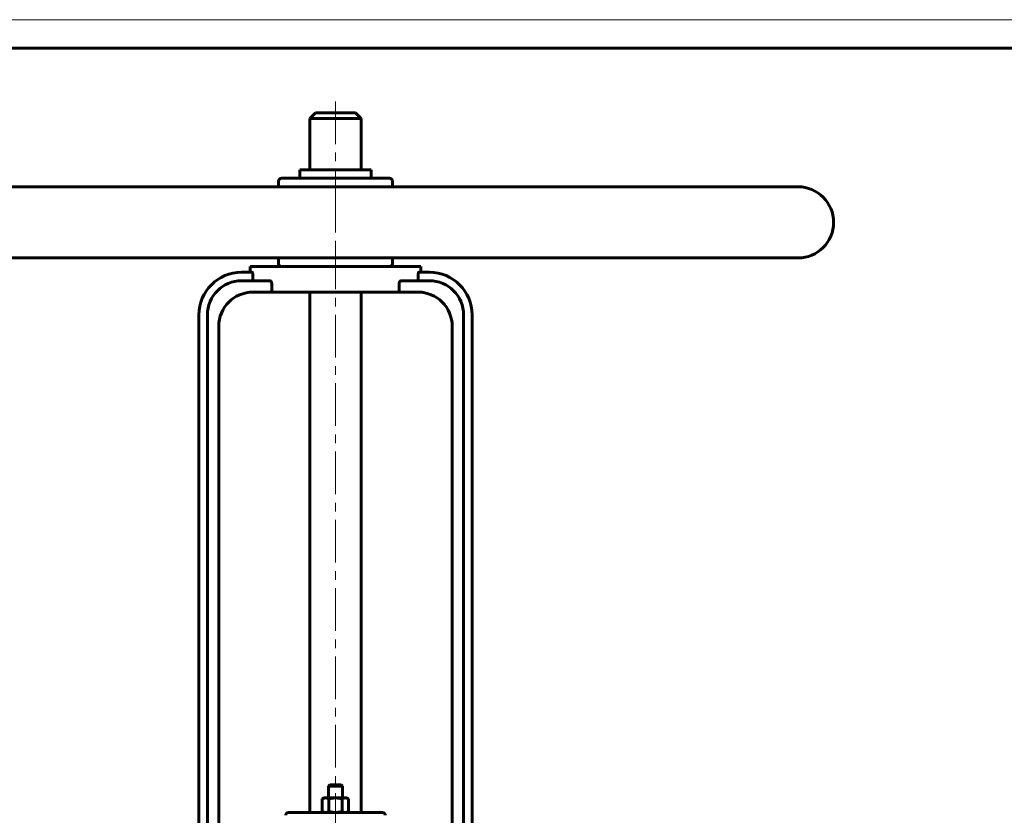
# Model space of a CAD drawing. Header units: millimetres. Extents: x 0 to 594, y 0 to 420.
# Tile 4 of 9: x 124 to 297, y 280 to 420. Entities that reach past the tile are written whole.
import ezdxf

# ---------------------------------------------------------------- set-up
doc = ezdxf.new("R2010")
doc.units = ezdxf.units.MM
for name, pattern in [('K5LT_AXLED', [12, 7.5, -1.5, 1.5, -1.5]), ('K5LT_BASIC', [0]), ('K5LT_THIN', [0])]:
    doc.linetypes.add(name, pattern=pattern)
doc.layers.add('Системный слой (1)', color=7, linetype='Continuous', true_color=0x6c6c6c)

# ---------------------------------------------------------------- blocks, each defined once
blk = doc.blocks.new('U2')
at = {"layer": 'Системный слой (1)', "color": 143, "linetype": 'K5LT_BASIC', "lineweight": 60, "true_color": 0x33acca}
for p, q in [((179.52, 285.65), (178.52, 285.65)), ((180.52, 285.65), (179.52, 285.65))]:
    blk.add_line(p, q, dxfattribs=at)
blk = doc.blocks.new('U10')
at = {"layer": 'Системный слой (1)', "color": 143, "linetype": 'K5LT_BASIC', "lineweight": 60, "true_color": 0x33acca}
for p, q in [((179.52, 403.65), (176.02, 403.65)), ((183.02, 403.65), (179.52, 403.65))]:
    blk.add_line(p, q, dxfattribs=at)
blk = doc.blocks.new('U62')
at = {"color": 7, "linetype": 'K5LT_THIN', "lineweight": 18, "true_color": 0xffffff}
blk.add_line((0, 420), (594, 420), dxfattribs=at)
at = {"color": 143, "linetype": 'K5LT_BASIC', "lineweight": 60, "true_color": 0x33acca}
blk.add_line((20, 415), (589, 415), dxfattribs=at)

msp = doc.modelspace()

# ---------------------------------------------------------------- linework, layer by layer
at = {"layer": 'Системный слой (1)', "color": 30, "linetype": 'K5LT_AXLED', "lineweight": 18, "true_color": 0xff8000}
for p, q in [((179.5166, 405.6538), (179.5166, 388.6538)), ((179.5166, 390.1538), (179.5166, 378.6538)), ((179.5166, 380.1538), (179.5166, 269.6596))]:
    msp.add_line(p, q, dxfattribs=at)
at = {"layer": 'Системный слой (1)', "color": 143, "linetype": 'K5LT_BASIC', "lineweight": 60, "true_color": 0x33acca}
for p, q in [((176.0166, 403.6538), (175.0166, 402.6538)), ((183.0166, 403.6538), (184.0166, 402.6538)), ((175.0166, 393.6538), (175.0166, 402.6538)), ((175.0166, 402.6538), (179.5166, 402.6538)), ((179.5166, 402.6538), (184.0166, 402.6538)), ((184.0166, 393.6538), (184.0166, 402.6538)), ((173.2666, 393.6538), (185.7666, 393.6538)), ((173.2666, 392.1538), (173.2666, 393.6538)), ((185.7666, 392.1538), (185.7666, 393.6538)), ((169.5166, 390.6538), (169.5166, 391.6538)), ((189.0166, 392.1538), (170.0166, 392.1538)), ((189.5166, 390.6538), (189.5166, 391.6538)), ((260.7666, 390.6538), (98.2666, 390.6538)), ((260.7666, 378.1538), (98.2666, 378.1538)), ((169.5166, 377.1538), (169.5166, 378.1538)), ((189.5166, 377.1538), (189.5166, 378.1538)), ((164.8729, 375.6538), (163.0166, 375.6538)), ((164.5166, 375.6538), (164.5166, 376.6538)), ((164.5166, 376.6538), (194.5166, 376.6538)), ((196.0166, 375.6538), (194.1603, 375.6538)), ((194.5166, 375.6538), (194.5166, 376.6538)), ((167.9084, 374.1538), (163.0166, 374.1538)), ((164.9929, 374.6538), (164.9929, 375.1538)), ((168.3362, 372.1538), (168.3362, 373.6538)), ((190.6969, 373.6538), (190.6969, 372.1538)), ((196.0166, 374.1538), (191.1248, 374.1538)), ((194.0403, 375.1538), (194.0403, 374.6538)), ((165.0166, 372.1538), (168.3362, 372.1538)), ((190.6969, 372.1538), (168.3362, 372.1538)), ((175.0166, 372.1538), (175.0166, 280.7788)), ((184.0166, 372.1538), (184.0166, 280.7788)), ((190.6969, 372.1538), (194.0166, 372.1538)), ((155.5166, 368.1538), (155.5166, 275.7788)), ((157.0166, 368.1538), (157.0166, 275.7788)), ((202.0166, 368.1538), (202.0166, 275.7788)), ((203.5166, 368.1538), (203.5166, 275.7788)), ((159.0166, 366.1538), (159.0166, 277.7788)), ((200.0166, 366.1538), (200.0166, 277.7788)), ((178.5166, 285.6538), (178.2666, 285.4038)), ((178.2666, 285.4038), (179.5166, 285.4038)), ((178.2666, 283.3288), (178.2666, 285.4038)), ((179.5166, 285.4038), (180.7666, 285.4038)), ((180.5166, 285.6538), (180.7666, 285.4038)), ((180.7666, 283.3288), (180.7666, 285.4038)), ((177.5166, 283.3288), (177.2072, 283.1502)), ((177.2072, 280.9574), (177.2072, 283.1502)), ((177.5166, 283.3288), (177.7845, 283.3288)), ((177.7845, 283.3288), (179.5166, 283.3288)), ((178.3619, 280.9574), (178.3619, 283.1502)), ((179.5166, 283.3288), (181.2486, 283.3288)), ((180.6713, 280.9574), (180.6713, 283.1502)), ((181.2486, 283.3288), (181.5166, 283.3288)), ((181.5166, 283.3288), (181.826, 283.1502)), ((181.826, 280.9574), (181.826, 283.1502)), ((171.551, 280.7788), (171.2666, 280.7788)), ((176.3786, 280.7788), (171.551, 280.7788)), ((182.6545, 280.7788), (176.3786, 280.7788)), ((177.5166, 280.7788), (177.2072, 280.9574)), ((181.5166, 280.7788), (181.826, 280.9574)), ((187.4821, 280.7788), (182.6545, 280.7788)), ((187.7666, 280.7788), (187.4821, 280.7788))]:
    msp.add_line(p, q, dxfattribs=at)
for centre, radius, start, end in [((170.0166, 391.6538), 0.5, 90, 180), ((189.0166, 391.6538), 0.5, 0, 90), ((260.7666, 384.4038), 6.25, 270, 90), ((170.0166, 377.1538), 0.5, 180, 270), ((189.0166, 377.1538), 0.5, 270, 0), ((163.0166, 368.1538), 7.5, 90, 180), ((196.0166, 368.1538), 7.5, 0, 90), ((163.0166, 368.1538), 6, 90, 180), ((196.0166, 368.1538), 6, 0, 90), ((165.0166, 366.1538), 6, 90, 180), ((194.0166, 366.1538), 6, 0, 90), ((171.2666, 280.2788), 0.5, 90, 180), ((187.7666, 280.2788), 0.5, 0, 90)]:
    msp.add_arc(centre, radius, start, end, dxfattribs=at)
for points, knots in [([(164.8729, 375.6538), (164.8869, 375.6538), (164.9023, 375.6412), (164.9315, 375.5896), (164.9453, 375.5507), (164.9671, 375.4615), (164.9767, 375.4058), (164.9896, 375.2833), (164.9929, 375.2165), (164.9929, 375.1538)], [-0.15278092, -0.15278092, -0.15278092, -0.15278092, -0.114028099, -0.114028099, -0.075275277, -0.075275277, -0.037637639, -0.037637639, 0, 0, 0, 0]), ([(194.0403, 375.1538), (194.0403, 375.2165), (194.0435, 375.2833), (194.0564, 375.4058), (194.066, 375.4615), (194.0879, 375.5507), (194.1017, 375.5896), (194.1309, 375.6412), (194.1463, 375.6538), (194.1603, 375.6538)], [0, 0, 0, 0, 0.037637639, 0.037637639, 0.075275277, 0.075275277, 0.114028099, 0.114028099, 0.15278092, 0.15278092, 0.15278092, 0.15278092]), ([(164.9929, 374.6538), (164.9929, 374.5912), (164.9961, 374.5245), (165.0092, 374.4023), (165.0192, 374.3466), (165.0429, 374.2571), (165.0585, 374.2179), (165.0934, 374.1663), (165.1127, 374.1538), (165.1312, 374.1538)], [0.307858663, 0.307858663, 0.307858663, 0.307858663, 0.345434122, 0.345434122, 0.383009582, 0.383009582, 0.4222236, 0.4222236, 0.461437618, 0.461437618, 0.461437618, 0.461437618]), ([(167.9084, 374.1538), (167.9613, 374.1538), (168.0191, 374.1406), (168.1288, 374.0845), (168.1809, 374.0416), (168.2545, 373.9479), (168.2841, 373.8966), (168.3251, 373.7808), (168.3362, 373.7162), (168.3362, 373.6538)], [-0.175137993, -0.175137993, -0.175137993, -0.175137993, -0.124981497, -0.124981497, -0.074825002, -0.074825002, -0.037412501, -0.037412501, 0, 0, 0, 0]), ([(190.6969, 373.6538), (190.6969, 373.7162), (190.708, 373.7808), (190.749, 373.8966), (190.7787, 373.9479), (190.8523, 374.0416), (190.9043, 374.0845), (191.0141, 374.1406), (191.0718, 374.1538), (191.1248, 374.1538)], [0, 0, 0, 0, 0.037412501, 0.037412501, 0.074825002, 0.074825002, 0.124981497, 0.124981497, 0.175137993, 0.175137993, 0.175137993, 0.175137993]), ([(193.9019, 374.1538), (193.9204, 374.1538), (193.9398, 374.1663), (193.9747, 374.2179), (193.9902, 374.2571), (194.014, 374.3466), (194.0239, 374.4023), (194.037, 374.5245), (194.0403, 374.5912), (194.0403, 374.6538)], [0.154279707, 0.154279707, 0.154279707, 0.154279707, 0.193493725, 0.193493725, 0.232707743, 0.232707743, 0.270283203, 0.270283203, 0.307858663, 0.307858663, 0.307858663, 0.307858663])]:
    msp.add_open_spline(points, degree=3, knots=knots, dxfattribs=at)
for points in [[(177.7845, 283.3288), (177.5166, 283.3288), (177.2072, 283.1502)], [(178.3619, 283.1502), (178.0525, 283.3288), (177.7845, 283.3288)], [(179.5166, 283.3288), (178.9807, 283.3288), (178.3619, 283.1502)], [(180.6713, 283.1502), (180.0525, 283.3288), (179.5166, 283.3288)], [(181.2486, 283.3288), (180.9807, 283.3288), (180.6713, 283.1502)], [(181.826, 283.1502), (181.5166, 283.3288), (181.2486, 283.3288)], [(177.2072, 280.9574), (177.5166, 280.7788), (177.7845, 280.7788)], [(177.7845, 280.7788), (178.0525, 280.7788), (178.3619, 280.9574)], [(178.3619, 280.9574), (178.9807, 280.7788), (179.5166, 280.7788)], [(179.5166, 280.7788), (180.0525, 280.7788), (180.6713, 280.9574)], [(180.6713, 280.9574), (180.9807, 280.7788), (181.2486, 280.7788)], [(181.2486, 280.7788), (181.5166, 280.7788), (181.826, 280.9574)]]:
    msp.add_rational_spline(points, [1, 1.0379548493, 1], degree=2, dxfattribs=at)

# ---------------------------------------------------------------- block references
msp.add_blockref('U62', (0, 0))
at = {"layer": 'Системный слой (1)'}
for name in ['U10', 'U2']:
    msp.add_blockref(name, (0, 0), dxfattribs=at)

doc.saveas('drawing.dxf')
